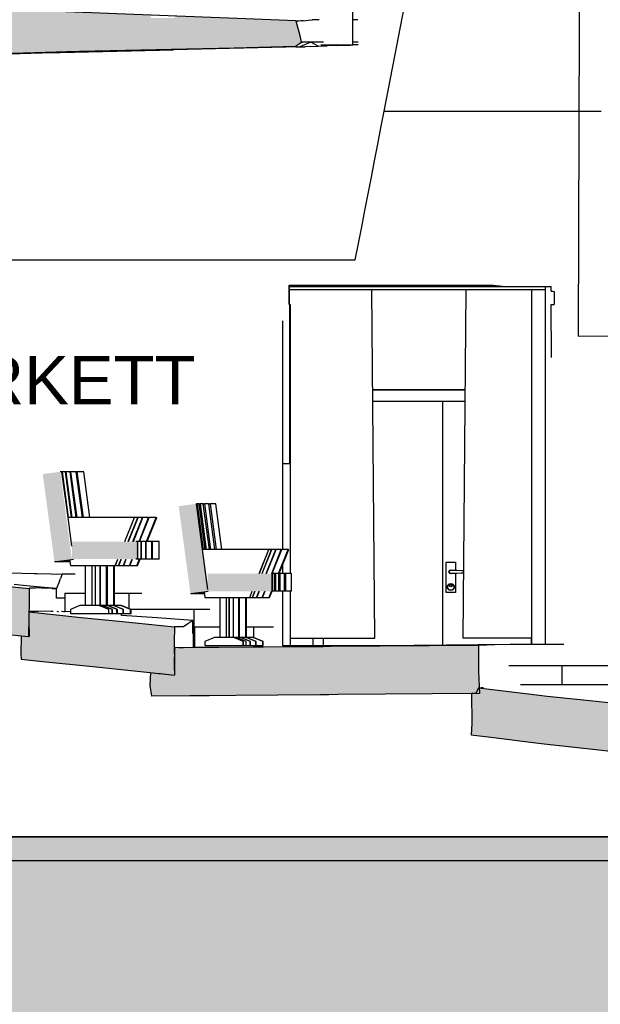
# Model space of a CAD drawing. Header units: millimetres. Extents: x 104309 to 136725, y -2961 to 21551.
# Tile 4 of 21: x 115030 to 118656, y 3185 to 9330. Entities that reach past the tile are written whole.
import ezdxf

# ---------------------------------------------------------------- set-up
doc = ezdxf.new("R2010")
doc.units = ezdxf.units.MM
doc.header["$LTSCALE"] = 0.5
doc.header["$MEASUREMENT"] = 0
doc.linetypes.add('PLINE', pattern=[0])
for name, color, linetype in [('- Skisse', 7, 'Continuous'), ('00_KUN SYNLIG I 3D', 7, 'Continuous'), ('00_KUN SYNLIG I 3D (Skravur)', 7, 'Continuous'), ('24-- Innervegger', 7, 'Continuous'), ('24--Innervegger skråvegger salen', 7, 'Continuous'), ('241- Bærende innervegger', 7, 'Continuous'), ('244- Vinduer_ dører_ foldevegger(Nye konstruksjoner)', 7, 'Continuous'), ('25- Dekke eksisterende salen', 7, 'Continuous'), ('25- Dekke eksisterende salen (Skravur)', 7, 'Continuous'), ('278- Utstyr og kompletteringer (fast inventar)', 7, 'Continuous'), ('279- Annet fast inventar (Skravur)(Nye konstruksjoner)', 7, 'Continuous'), ('279- Annet fast inventar(Nye konstruksjoner)', 7, 'Continuous'), ('287- Andre rekkverk_ håndlister og fendere(Nye konstruksjoner)', 7, 'Continuous'), ('838- Annen tekst', 7, 'Continuous')]:
    doc.layers.add(name, color=color, linetype=linetype)
doc.layers.add('235- Utvendig kledning og overflate', color=7, linetype='Continuous', lineweight=0)
doc.styles.add('GENERATED_STYLE_1', font='arial.ttf')

msp = doc.modelspace()

# ---------------------------------------------------------------- hatches: boundary and pattern name
at = {"layer": '00_KUN SYNLIG I 3D (Skravur)', "linetype": 'Continuous'}
for points in [[(114194.1, 5870), (114194.1, 5828.1), (114197.3, 5570), (114274.5, 5562.6), (114692.4, 5520.4), (115061.3, 5482.8), (115086, 5480.4), (115086, 5492.3), (115089.3, 5701.2), (115089.3, 5780.4), (115027.1, 5786.4), (114516.8, 5837.3), (114211.7, 5868.3)], [(115038.4, 5485.1), (115037.9, 5373.2), (115040, 5339), (115171.5, 5324.8), (115487.1, 5292.5), (115902.8, 5249.5), (115997.5, 5240), (115997.5, 5297.4), (115994.4, 5444.5), (115995.8, 5540), (115672.1, 5573.5), (115543.1, 5586.6), (115414.6, 5599.7), (115088.3, 5633.9), (115087.7, 5594.5), (115087.7, 5575.7), (115089.3, 5480.4), (115086.1, 5480.7), (115086, 5480.7), (115086, 5480.4), (115061.3, 5482.8)], [(115846.5, 5255.3), (115842.2, 5174.3), (115852.2, 5108.1), (116903.2, 5116.4), (116960.6, 5116.9), (117015.8, 5117.4), (117855.4, 5123.8), (117876, 5124.1), (117877.8, 5124.1), (117879.4, 5124.1), (117879.7, 5127.8), (117894, 5160), (117898.8, 5159.4), (117894.8, 5261.1), (117894.3, 5424.1), (116972.2, 5417), (116924.8, 5416.6), (116829.4, 5415.9), (115997, 5409.2), (115996, 5368.8), (115997.5, 5297.4), (115997.5, 5240), (115995.8, 5240.2), (115995.8, 5240), (115910.1, 5248.6), (115905.2, 5249.1), (115897.2, 5250), (115883.3, 5251.5)], [(118777.5, 4873.7), (118785.1, 5059.4), (118551.5, 5084.5), (118323.4, 5108.7), (118224.8, 5120), (117894, 5160), (117879.7, 5127.8), (117879.4, 5124.1), (117877.8, 5124.1), (117876, 5124.1), (117851.4, 5123.7), (117852.7, 4938.1), (117850, 4865.9), (117973, 4851.2), (118287.1, 4813), (118665.2, 4771.1), (118771.6, 4759.4)]]:
    msp.add_hatch(color=256, dxfattribs=at).paths.add_polyline_path(points)
at = {"layer": '235- Utvendig kledning og overflate', "linetype": 'Continuous'}
msp.add_hatch(color=256, dxfattribs=at).paths.add_polyline_path([(104309, 7230.2), (108983.9, 7230.2), (108987.7, 6730.2), (106990.2, 6730.2), (106990.2, 3812), (111521.1, 3812), (111521.1, 4230), (133344.4, 4230), (133344.4, 4870), (136725.4, 4870), (136725.4, -2960.5), (104309, -2960.5)])
at = {"layer": '25- Dekke eksisterende salen (Skravur)', "linetype": 'Continuous'}
for points in [[(114561.6, 9190), (116787.6, 9190), (116778.9, 9232.2), (116753.6, 9323.5), (116442.6, 9335.5), (115997.6, 9352.9), (115997.6, 9340.3), (115847.6, 9340.3), (115847.6, 9358.7), (115265.9, 9381.6), (114762, 9401.2), (114561.6, 9395.8)], [(111731.9, 9186.6), (111731.9, 9026.6), (111960.7, 9032.7), (111960.9, 9032.8), (111970.1, 9033), (112213.5, 9039.5), (112219.7, 9039.6), (112540.6, 9048.6), (112641.4, 9050.9), (113334.3, 9071.2), (113992.1, 9090.4), (114646.3, 9109.5), (115324.4, 9129.4), (115402.5, 9131.1), (116072.9, 9146.6), (116368.8, 9153.4), (116753.1, 9162.2), (116785, 9185.1), (116787.6, 9190), (111857.7, 9190), (111855.9, 9189.9), (111741.7, 9187)], [(111729, 4230), (111729, 4080), (111760.4, 4080), (112474.8, 4080), (119300, 4080), (124080.6, 4080), (124074.7, 4139.2), (124072.8, 4230), (123572.7, 4230), (122927.6, 4230), (122142.3, 4230), (122142.3, 4180), (119613.4, 4180), (119611.3, 4230), (116440.6, 4230), (112474.8, 4230), (111760.4, 4230)]]:
    msp.add_hatch(color=256, dxfattribs=at).paths.add_polyline_path(points)
at = {"layer": '279- Annet fast inventar (Skravur)(Nye konstruksjoner)', "linetype": 'Continuous'}
for points in [[(115174.1, 6493.8), (115246.8, 5948.7), (115355.8, 5963.2), (115283.1, 6508.4)], [(116023.1, 6293.8), (116095.8, 5748.7), (116204.8, 5763.2), (116132.1, 6308.4)], [(115755.9, 5963.2), (115755.9, 6073.2), (115355.8, 6073.2), (115355.8, 5963.2)], [(116604.8, 5763.2), (116604.8, 5873.2), (116204.8, 5873.2), (116204.8, 5763.2)]]:
    msp.add_hatch(color=256, dxfattribs=at).paths.add_polyline_path(points)

# ---------------------------------------------------------------- linework, layer by layer
at = {"layer": '- Skisse', "linetype": 'PLINE', "flags": 128}
msp.add_lwpolyline([(118516.6, 7353.9), (125056.8, 7361), (125056.8, 10710.6), (118531.9, 11910.8)], close=True, dxfattribs=at)
at = {"layer": '00_KUN SYNLIG I 3D', "linetype": 'PLINE'}
for p, q in [((114891.4, 5880), (115120.4, 5874.6)), ((115120.4, 5874.6), (115138.8, 5874.1)), ((115138.8, 5874.1), (115313.9, 5870)), ((115261.2, 5871.2), (115348.4, 5870)), ((115277.9, 5825), (115284.7, 5842.5)), ((115295.2, 5870), (115284.7, 5842.5)), ((115304.6, 5870), (115295.2, 5870)), ((115313.9, 5870), (115304.6, 5870)), ((115348.4, 5870), (115313.9, 5870)), ((115338.6, 5870.3), (115318.1, 5870.4)), ((115376.7, 5870), (115348.4, 5870)), ((115048.9, 5799.6), (114996.1, 5804.5)), ((115159.7, 5789.3), (115050.9, 5799.4)), ((115093.4, 5785), (115089.3, 5780.4)), ((115093.4, 5785), (115129.6, 5783.8)), ((115165.7, 5782.5), (115129.6, 5783.8)), ((115260.1, 5780), (115159.7, 5789.3)), ((115232, 5780), (115165.7, 5782.5)), ((115232, 5780), (115246.2, 5780)), ((115246.2, 5780), (115260.1, 5780)), ((115277.9, 5825), (115260.1, 5780)), ((115260.1, 5720), (115260.1, 5780)), ((115302.3, 5720), (115260.1, 5720)), ((115312.6, 5720), (115302.3, 5720)), ((115312.6, 5750), (115441.6, 5750)), ((115312.6, 5750), (115312.6, 5635.8)), ((115573.6, 5750), (115578.1, 5750)), ((115621.1, 5750), (115713.7, 5750)), ((115713.7, 5750), (115770.9, 5750)), ((115713.7, 5653.4), (115713.7, 5750)), ((115770.9, 5750), (115792.7, 5750)), ((115093.4, 5638), (115145.4, 5639.2)), ((115145.4, 5639.2), (115184.7, 5641)), ((115184.7, 5641), (115226.4, 5639.2)), ((115226.4, 5639.2), (115239.6, 5638.6)), ((115262.2, 5637.6), (115268.1, 5637.3)), ((115268.1, 5637.3), (115273.1, 5637.1)), ((115346.5, 5634), (115291.7, 5636.3)), ((115304.9, 5635.8), (115312.6, 5635.8)), ((115346.5, 5634.3), (115312.6, 5635.8)), ((115666.3, 5619.8), (115591.4, 5623.2)), ((115666.3, 5611.1), (115666.3, 5623.2)), ((115888.4, 5595.9), (115666.3, 5611.1)), ((115721.9, 5650), (116118.9, 5650)), ((116110.5, 5580.4), (115888.4, 5595.9)), ((116118.9, 5650), (116217.4, 5650)), ((116118.9, 5500), (116118.9, 5650)), ((116018.7, 5540), (115995.8, 5540)), ((116052.2, 5540), (116018.7, 5540)), ((116079.6, 5560.2), (116052.2, 5540)), ((116110.5, 5580.4), (116079.6, 5560.2)), ((116110.5, 5500), (116110.5, 5580.4)), ((116124.6, 5540), (116281.2, 5540)), ((116124.6, 5410.8), (116124.6, 5540)), ((116401.3, 5540), (116402.9, 5540)), ((116445.4, 5540), (116491.5, 5540)), ((116491.5, 5472.9), (116491.5, 5540)), ((116491.5, 5540), (116615.7, 5540)), ((116110.5, 5500), (116118.9, 5500)), ((116115.8, 5410.7), (116115.8, 5500)), ((116118.9, 5500), (116124.6, 5500)), ((116004.9, 5409.5), (115997, 5409.2)), ((116052.6, 5410.1), (116022.2, 5409.8)), ((116115.8, 5410.7), (116052.6, 5410.1)), ((116266.1, 5412.2), (116115.8, 5410.7)), ((116491.5, 5414.3), (116266.1, 5412.2)), ((118093.1, 5430), (116491.5, 5414.3)), ((116491.5, 5414.3), (116491.5, 5423.2)), ((117895.5, 5425.2), (117894.3, 5424.1)), ((117994.3, 5427.6), (117895.5, 5425.2)), ((118093.1, 5430), (117994.3, 5427.6)), ((118268.7, 5430), (118093.1, 5430)), ((118427.7, 5430), (118268.7, 5430)), ((118085.2, 5300), (118416.6, 5300)), ((118416.6, 5300), (118553.7, 5300)), ((118416.6, 5180), (118416.6, 5300)), ((118553.7, 5300), (118820.3, 5300)), ((117914.3, 5161.4), (117926.1, 5162.3)), ((118158.1, 5180), (118280.6, 5180)), ((118280.6, 5180), (118416.6, 5180)), ((118416.6, 5180), (118704.5, 5180)), ((116132, 5110), (116092.7, 5110)), ((116214, 5110), (116132, 5110)), ((117851.4, 5123.7), (117851.5, 5123.8)), ((117898.7, 5160.4), (117905.2, 5160.8)), ((117905.2, 5160.8), (117914.3, 5161.4))]:
    msp.add_line(p, q, dxfattribs=at)
at = {"layer": '00_KUN SYNLIG I 3D', "linetype": 'PLINE', "flags": 128}
for points in [[(114194.1, 5870), (114211.7, 5868.3), (114516.8, 5837.3), (115027.1, 5786.4), (115089.3, 5780.4)], [(115089.3, 5780.4), (115089.3, 5768.9), (115089.3, 5701.2), (115086, 5492.3), (115086, 5480.4)], [(115087.7, 5634), (115087.7, 5575.7), (115089.3, 5480.4)], [(115087.7, 5634), (115414.6, 5599.7), (115543.1, 5586.6), (115672.1, 5573.5), (115995.8, 5540)], [(114197.3, 5570), (114274.5, 5562.6), (114692.4, 5520.4), (115061.3, 5482.8), (115086, 5480.4)], [(115995.8, 5540), (115994.4, 5444.5), (115997.5, 5297.4), (115997.5, 5240)], [(115038.4, 5485.3), (115037.9, 5373.2), (115040, 5339)], [(115038.4, 5485.3), (115086.1, 5480.7), (115089.3, 5480.4)], [(115997, 5409.2), (115994.3, 5299), (115995.8, 5240)], [(117894.3, 5424.1), (116972.2, 5417), (116924.8, 5416.6), (116829.4, 5415.9), (115997, 5409.2)], [(117894.3, 5424.1), (117894.8, 5261.1), (117900.2, 5124.1)], [(115040, 5339), (115171.5, 5324.8), (115487.1, 5292.5), (115902.8, 5249.5), (115997.5, 5240)], [(115846.5, 5255.5), (115842.2, 5174.3), (115852.2, 5108.1)], [(115846.5, 5255.5), (115897.2, 5250), (115905.2, 5249.1), (115910.1, 5248.6), (115995.8, 5240)], [(117900.2, 5124.1), (117015.8, 5117.4), (116960.6, 5116.9), (116903.2, 5116.4), (115852.2, 5108.1)], [(117851.4, 5123.7), (117852.7, 4938.1), (117850, 4865.9)], [(117879.4, 5124.1), (117877.8, 5124.1), (117876, 5124.1), (117851.4, 5123.7)], [(117894, 5160), (117879.7, 5127.8), (117879.4, 5124.1)], [(117894, 5160), (118224.8, 5120), (118323.4, 5108.7), (118551.5, 5084.5), (118785.1, 5059.4)], [(117850, 4865.9), (117973, 4851.2), (118287.1, 4813), (118665.2, 4771.1), (118771.6, 4759.4)]]:
    msp.add_lwpolyline(points, dxfattribs=at)
at = {"layer": '24-- Innervegger', "linetype": 'PLINE'}
for p, q in [((116712.8, 7665.3), (118065.8, 7665.3)), ((118227.3, 5430), (118227.3, 7645)), ((118310.5, 7665.3), (118310.5, 5430)), ((116673.4, 6023.2), (116673.4, 7451.4)), ((116673.4, 5873.2), (116673.4, 5931)), ((116673.4, 5422.7), (116673.4, 5763.2)), ((118223.8, 5470), (118223.8, 5430)), ((117345.1, 5422.7), (116673.4, 5422.7))]:
    msp.add_line(p, q, dxfattribs=at)
at = {"layer": '24-- Innervegger', "linetype": 'PLINE', "flags": 128}
msp.add_lwpolyline([(104309, 7230.2), (108983.9, 7230.2), (108987.7, 6730.2), (106990.2, 6730.2), (106990.2, 3812), (111521.1, 3812), (111521.1, 4230), (133344.4, 4230), (133344.4, 4870), (136725.4, 4870), (136725.4, -2960.5), (104309, -2960.5)], close=True, dxfattribs=at)
at = {"layer": '24--Innervegger skråvegger salen', "linetype": 'PLINE'}
for p, q in [((117385.6, 9167.9), (117465.1, 9577)), ((117306.1, 8758.9), (117385.6, 9167.9)), ((117286, 8655.8), (117306.1, 8758.9)), ((117306.1, 8758.9), (117402.2, 8758.9)), ((117402.2, 8758.9), (117498.4, 8758.9)), ((117498.4, 8758.9), (117594.6, 8758.9)), ((117594.6, 8758.9), (117690.7, 8758.9)), ((117690.7, 8758.9), (117786.9, 8758.9)), ((117786.9, 8758.9), (117883, 8758.9)), ((117883, 8758.9), (117979.2, 8758.9)), ((117979.2, 8758.9), (118075.3, 8758.9)), ((118075.3, 8758.9), (118171.5, 8758.9)), ((118171.5, 8758.9), (118241.5, 8758.9)), ((118241.5, 8758.9), (118311.5, 8758.9)), ((118311.5, 8758.9), (118381.5, 8758.9)), ((118381.5, 8758.9), (118451.5, 8758.9)), ((118451.5, 8758.9), (118521.5, 8758.9)), ((118521.5, 8758.9), (118591.5, 8758.9)), ((118591.5, 8758.9), (118661.5, 8758.9)), ((117266, 8552.6), (117286, 8655.8)), ((117246, 8449.5), (117266, 8552.6)), ((117225.9, 8346.4), (117246, 8449.5)), ((117205.9, 8243.2), (117225.9, 8346.4)), ((117185.8, 8140.1), (117205.9, 8243.2)), ((117165.8, 8037), (117185.8, 8140.1)), ((117145.7, 7933.9), (117165.8, 8037)), ((117125.7, 7830.7), (117145.7, 7933.9)), ((114857.9, 7830.7), (115424.8, 7830.7)), ((115424.8, 7830.7), (115991.8, 7830.7)), ((115991.8, 7830.7), (116558.8, 7830.7)), ((116558.8, 7830.7), (116842.2, 7830.7)), ((116842.2, 7830.7), (117125.7, 7830.7)), ((116712.8, 7612.8), (116712.8, 7673.1)), ((116712.8, 7673.1), (116854.4, 7673.1)), ((116712.9, 7665.3), (116712.9, 7552.5)), ((116854.4, 7673.1), (116995.9, 7673.1)), ((116995.9, 7673.1), (117137.5, 7673.1)), ((117137.5, 7673.1), (117279, 7673.1)), ((117279, 7673.1), (117420.5, 7673.1)), ((117420.5, 7673.1), (117562.1, 7673.1)), ((117562.1, 7673.1), (117703.6, 7673.1)), ((117703.6, 7673.1), (117845.2, 7673.1)), ((117845.2, 7673.1), (117986.7, 7673.1)), ((117986.7, 7673.1), (118026.2, 7669.2)), ((118026.2, 7669.2), (118065.8, 7665.3)), ((118065.8, 7665.3), (118207.3, 7665.3)), ((118207.3, 7665.3), (118348.8, 7665.3)), ((118348.9, 7650.5), (118348.8, 7665.3)), ((118348.9, 7635.8), (118348.9, 7650.5)), ((118348.9, 7635.8), (118358.4, 7634.7)), ((118358.4, 7634.7), (118367.8, 7633.7)), ((118367.8, 7633.7), (118367.8, 7593.1)), ((116712.8, 7552.5), (116712.8, 7612.8)), ((118367.8, 7593.1), (118367.8, 7552.5)), ((116712.8, 7552.5), (116716.5, 7552.5)), ((116716.5, 7552.5), (116718.6, 7552.5)), ((116716.5, 7535), (116716.5, 7552.5)), ((116716.5, 7517.6), (116716.5, 7535)), ((116716.6, 7482.7), (116716.5, 7517.6)), ((116718.6, 7552.5), (116718.6, 5873.2)), ((118349.1, 7552.5), (118367.8, 7552.5)), ((118349.5, 7442.1), (118349.1, 7552.5)), ((116716.6, 7442.1), (116716.6, 7482.7)), ((116716.8, 7331.7), (116716.6, 7442.1)), ((118349.8, 7331.7), (118349.5, 7442.1)), ((116716.9, 7221.3), (116716.8, 7331.7)), ((118350.1, 7222.5), (118349.8, 7331.7)), ((116717.1, 7110.9), (116716.9, 7221.3)), ((116717.2, 7000.5), (116717.1, 7110.9)), ((116717.4, 6890.1), (116717.2, 7000.5)), ((116717.5, 6779.7), (116717.4, 6890.1)), ((116717.7, 6669.3), (116717.5, 6779.7)), ((116717.8, 6558.9), (116717.7, 6669.3)), ((116717.8, 6558.9), (116674.6, 6558.9)), ((116717.9, 6558.9), (116717.9, 6432.7)), ((116717.9, 6432.7), (116717.9, 6306.4)), ((116717.9, 6306.4), (116717.9, 6180.2)), ((116717.9, 6180.2), (116717.9, 6053.9)), ((116717.9, 6053.9), (116717.9, 5927.7)), ((116717.9, 5927.7), (116717.9, 5873.2)), ((116717.9, 5763.2), (116717.9, 5675.2)), ((116718.6, 5763.2), (116718.6, 5422.7)), ((116717.9, 5675.2), (116717.9, 5548.9)), ((116717.9, 5548.9), (116717.9, 5422.7))]:
    msp.add_line(p, q, dxfattribs=at)
at = {"layer": '241- Bærende innervegger', "linetype": 'PLINE'}
for p, q in [((117233.6, 7020.4), (117813, 7020.4)), ((116862.4, 5422.7), (116862.4, 5470))]:
    msp.add_line(p, q, dxfattribs=at)
at = {"layer": '244- Vinduer_ dører_ foldevegger(Nye konstruksjoner)', "linetype": 'PLINE'}
for p, q in [((117813, 7020), (117233.6, 7020)), ((117234.2, 6950), (117812.4, 6950)), ((117672.3, 5425.9), (117672.3, 6950)), ((117693.8, 5944), (117750.8, 5944)), ((117693.8, 5754), (117693.8, 5944)), ((117750.8, 5944), (117750.8, 5893.9)), ((117709.3, 5884), (117711.1, 5890.5)), ((117711.1, 5877.5), (117709.3, 5884)), ((117710.3, 5884), (117711.9, 5890)), ((117711.9, 5878), (117710.3, 5884)), ((117711.1, 5890.5), (117715.8, 5895.3)), ((117715.8, 5872.7), (117711.1, 5877.5)), ((117711.9, 5890), (117716.3, 5894.4)), ((117716.3, 5873.6), (117711.9, 5878)), ((117712.3, 5884), (117713.7, 5889)), ((117712.3, 5884), (117713.7, 5889)), ((117713.7, 5879), (117712.3, 5884)), ((117712.3, 5884), (117712.3, 5884)), ((117713.7, 5879), (117712.3, 5884)), ((117713.7, 5889), (117717.3, 5892.7)), ((117713.7, 5889), (117717.3, 5892.7)), ((117717.3, 5875.3), (117713.7, 5879)), ((117713.7, 5879), (117713.7, 5879)), ((117717.3, 5875.3), (117713.7, 5879)), ((117715.8, 5895.3), (117722.3, 5897)), ((117722.3, 5871), (117715.8, 5872.7)), ((117716.3, 5894.4), (117722.3, 5896)), ((117722.3, 5872), (117716.3, 5873.6)), ((117717.3, 5892.7), (117722.3, 5894)), ((117717.3, 5892.7), (117717.3, 5892.7)), ((117717.3, 5892.7), (117717.3, 5892.7)), ((117717.3, 5875.3), (117717.3, 5875.3)), ((117717.3, 5875.3), (117717.3, 5875.3)), ((117722.3, 5874), (117717.3, 5875.3)), ((117722.3, 5897), (117728.8, 5895.3)), ((117722.3, 5896), (117728.3, 5894.4)), ((117722.3, 5894), (117747.3, 5894)), ((117747.3, 5874), (117722.3, 5874)), ((117728.3, 5873.6), (117722.3, 5872)), ((117728.8, 5872.7), (117722.3, 5871)), ((117728.3, 5894.4), (117728.7, 5894)), ((117728.7, 5874), (117728.3, 5873.6)), ((117728.8, 5895.3), (117730.1, 5894)), ((117730.1, 5874), (117728.8, 5872.7)), ((117747.3, 5894), (117760.7, 5893.6)), ((117760.7, 5874.4), (117747.3, 5874)), ((117750.8, 5874.1), (117750.8, 5754)), ((117760.7, 5893.6), (117787.4, 5892.8)), ((117787.4, 5875.2), (117760.7, 5874.4)), ((117787.4, 5892.8), (117803.5, 5892.3)), ((117803.4, 5875.7), (117787.4, 5875.2)), ((117700.3, 5789), (117703.3, 5800)), ((117703.3, 5778), (117700.3, 5789)), ((117702.3, 5789), (117705, 5799)), ((117705, 5779), (117702.3, 5789)), ((117703.3, 5800), (117711.3, 5808.1)), ((117711.3, 5769.9), (117703.3, 5778)), ((117705, 5799), (117712.3, 5806.3)), ((117712.3, 5771.7), (117705, 5779)), ((117711.3, 5808.1), (117722.3, 5811)), ((117712.3, 5806.3), (117722.3, 5809)), ((117714.3, 5798), (117716.7, 5803.7)), ((117716.7, 5792.3), (117714.3, 5798)), ((117715.3, 5798), (117717.4, 5802.9)), ((117717.4, 5793.1), (117715.3, 5798)), ((117716.7, 5803.7), (117722.3, 5806)), ((117722.3, 5790), (117716.7, 5792.3)), ((117717.4, 5802.9), (117722.3, 5805)), ((117722.3, 5791), (117717.4, 5793.1)), ((117722.3, 5811), (117733.3, 5808.1)), ((117722.3, 5809), (117732.3, 5806.3)), ((117722.3, 5806), (117728, 5803.7)), ((117722.3, 5805), (117727.3, 5802.9)), ((117727.3, 5793.1), (117722.3, 5791)), ((117728, 5792.3), (117722.3, 5790)), ((117727.3, 5802.9), (117729.3, 5798)), ((117729.3, 5798), (117727.3, 5793.1)), ((117728, 5803.7), (117730.3, 5798)), ((117730.3, 5798), (117728, 5792.3)), ((117732.3, 5806.3), (117739.6, 5799)), ((117739.6, 5779), (117732.3, 5771.7)), ((117733.3, 5808.1), (117741.4, 5800)), ((117741.4, 5778), (117733.3, 5769.9)), ((117739.6, 5799), (117742.3, 5789)), ((117742.3, 5789), (117739.6, 5779)), ((117741.4, 5800), (117744.3, 5789)), ((117744.3, 5789), (117741.4, 5778)), ((117750.8, 5754), (117693.8, 5754)), ((117722.3, 5767), (117711.3, 5769.9)), ((117722.3, 5769), (117712.3, 5771.7)), ((117732.3, 5771.7), (117722.3, 5769)), ((117733.3, 5769.9), (117722.3, 5767)), ((116927.3, 5422.7), (116927.3, 5470))]:
    msp.add_line(p, q, dxfattribs=at)
at = {"layer": '25- Dekke eksisterende salen', "linetype": 'PLINE'}
for p, q in [((116762.1, 9321.1), (116753.6, 9323.5)), ((116765.4, 9320.5), (116762.1, 9321.1)), ((116763.8, 9321), (116762.1, 9321.1)), ((116762.1, 9321.1), (116763.3, 9320.9)), ((116763.3, 9320.9), (116764.2, 9320.8)), ((116765.3, 9320.9), (116763.8, 9321)), ((116764.2, 9320.8), (116764.5, 9320.7)), ((116764.5, 9320.7), (116766.6, 9320.4)), ((116766.8, 9320.8), (116765.3, 9320.9)), ((116766.1, 9320.4), (116765.4, 9320.5)), ((116766.6, 9320.4), (116766.1, 9320.4)), ((116769, 9320), (116766.6, 9320.4)), ((116772, 9320.4), (116766.8, 9320.8)), ((116770.5, 9320.2), (116769, 9320)), ((116772, 9320.4), (116770.5, 9320.2)), ((116785.6, 9322), (116772, 9320.4)), ((116799.2, 9323.6), (116785.6, 9322)), ((116799.2, 9323.6), (116834.4, 9326.5)), ((116834.4, 9326.5), (116856.5, 9328.2)), ((116878.6, 9330), (116856.5, 9328.2)), ((116900.2, 9330), (116878.6, 9330)), ((117140.6, 9330), (117111.2, 9330)), ((116779.1, 9160), (115989.6, 9142.1)), ((116755.2, 9161.7), (116753.1, 9162.2)), ((116755.2, 9161.7), (116779.1, 9160)), ((116847.5, 9190), (116779.1, 9160)), ((116779.1, 9160), (116813.1, 9161.3)), ((116785, 9185.1), (116795.8, 9190)), ((116787.6, 9190), (116785, 9185.1)), ((116795.8, 9190), (116787.6, 9190)), ((116847.5, 9190), (116795.8, 9190)), ((116847, 9162.7), (116813.1, 9161.3)), ((116847, 9162.7), (116893.5, 9164)), ((116893.5, 9164), (116847.5, 9190)), ((116928.1, 9190), (116847.5, 9190)), ((116893.5, 9164), (116949.9, 9166.5)), ((117006.3, 9169), (116949.9, 9166.5)), ((117006.3, 9169), (117094.6, 9172.1)), ((117141.1, 9173.7), (117094.6, 9172.1)), ((117142.6, 9190), (117111.2, 9190)), ((117111.2, 9178.1), (117142.6, 9174.8)), ((114570.4, 9105.1), (115239.5, 9125)), ((115473, 9130.1), (115159.7, 9122.6)), ((115194.5, 9123.7), (115989.6, 9142.1))]:
    msp.add_line(p, q, dxfattribs=at)
at = {"layer": '25- Dekke eksisterende salen', "linetype": 'PLINE', "flags": 128}
for points in [[(116753.6, 9323.5), (116442.6, 9335.5), (115849.5, 9358.7), (115265.9, 9381.6), (114762, 9401.2), (114194.8, 9386), (113544.3, 9368.3), (113062.3, 9355.2), (112498.3, 9340), (111481.9, 9340)], [(116753.6, 9323.5), (116778.9, 9232.2), (116787.6, 9190)], [(116753.1, 9162.2), (116368.8, 9153.4), (116072.9, 9146.6), (115402.5, 9131.1), (115324.4, 9129.4), (114646.3, 9109.5), (113992.1, 9090.4), (113334.3, 9071.2), (112641.4, 9050.9), (112540.6, 9048.6), (112219.7, 9039.6), (112213.5, 9039.5), (111970.1, 9033), (111960.9, 9032.8), (111960.7, 9032.7), (111731.9, 9026.6)], [(116785, 9185.1), (116778.2, 9180.2), (116753.1, 9162.2)], [(119613.4, 4230), (116440.6, 4230), (112474.8, 4230), (111760.4, 4230), (111471.3, 4230)], [(124080.6, 4080), (119300, 4080), (112474.8, 4080), (111760.4, 4080), (111471.3, 4080)]]:
    msp.add_lwpolyline(points, dxfattribs=at)
at = {"layer": '278- Utstyr og kompletteringer (fast inventar)', "linetype": 'PLINE'}
for p, q in [((118310.5, 7645), (116712.9, 7645)), ((117246.7, 5470), (117228.4, 7645)), ((117800, 5470), (117818.3, 7645)), ((116718.6, 5470), (117246.7, 5470)), ((118226.2, 5470), (117800, 5470))]:
    msp.add_line(p, q, dxfattribs=at)
at = {"layer": '279- Annet fast inventar(Nye konstruksjoner)', "linetype": 'PLINE'}
for p, q in [((115293.8, 6508.4), (115283.1, 6508.4)), ((115331.9, 6223.2), (115293.8, 6508.4)), ((115293.9, 6508.2), (115295.5, 6508.4)), ((115315.1, 6508.4), (115295.5, 6508.4)), ((115295.5, 6508.4), (115333.5, 6223.2)), ((115353.1, 6223.2), (115315.1, 6508.4)), ((115315.1, 6508.1), (115317.5, 6508.4)), ((115344.9, 6508.4), (115317.5, 6508.4)), ((115317.5, 6508.4), (115355.5, 6223.2)), ((115382.9, 6223.2), (115344.9, 6508.4)), ((115345, 6508), (115348.1, 6508.4)), ((115383.4, 6508.4), (115348.1, 6508.4)), ((115348.1, 6508.4), (115386.1, 6223.2)), ((115421.3, 6223.2), (115383.4, 6508.4)), ((115383.5, 6507.9), (115387.4, 6508.4)), ((115430.5, 6508.4), (115387.4, 6508.4)), ((115387.4, 6508.4), (115425.3, 6223.2)), ((115468.4, 6223.2), (115430.5, 6508.4)), ((116133.5, 6308.4), (116132.1, 6308.4)), ((116171.5, 6023.2), (116133.5, 6308.4)), ((116133.6, 6307.7), (116138.7, 6308.4)), ((116150.7, 6308.4), (116138.7, 6308.4)), ((116138.7, 6308.4), (116176.7, 6023.2)), ((116188.7, 6023.2), (116150.7, 6308.4)), ((116150.8, 6307.6), (116156.7, 6308.4)), ((116176.7, 6308.4), (116156.7, 6308.4)), ((116156.7, 6308.4), (116194.7, 6023.2)), ((116214.7, 6023.2), (116176.7, 6308.4)), ((116176.9, 6307.5), (116183.6, 6308.4)), ((116211.6, 6308.4), (116183.6, 6308.4)), ((116183.6, 6308.4), (116221.5, 6023.2)), ((116249.5, 6023.2), (116211.6, 6308.4)), ((116211.7, 6307.4), (116219.2, 6308.4)), ((116255.2, 6308.4), (116219.2, 6308.4)), ((116219.2, 6308.4), (116257.2, 6023.2)), ((116293.2, 6023.2), (116255.2, 6308.4)), ((115355.8, 6043.5), (115331.9, 6223.2)), ((115746.4, 6223.2), (115331.9, 6223.2)), ((115686.4, 6073.2), (115746.4, 6223.2)), ((115687.5, 6073.2), (115747.5, 6223.2)), ((115707.5, 6073.2), (115767.5, 6223.2)), ((115709.3, 6073.2), (115769.2, 6223.2)), ((115737.1, 6073.2), (115797, 6223.2)), ((115739.6, 6073.2), (115799.5, 6223.2)), ((115746.4, 6223.2), (115747.5, 6223.2)), ((115767.5, 6223.2), (115747.5, 6223.2)), ((115767.5, 6223.2), (115769.2, 6223.2)), ((115797, 6223.2), (115769.2, 6223.2)), ((115775.3, 6073.2), (115835.2, 6223.2)), ((115778.5, 6073.2), (115838.4, 6223.2)), ((115797, 6223.2), (115799.5, 6223.2)), ((115835.2, 6223.2), (115799.5, 6223.2)), ((115822, 6073.2), (115881.8, 6223.2)), ((115825.9, 6073.2), (115885.7, 6223.2)), ((115835.2, 6223.2), (115838.4, 6223.2)), ((115881.8, 6223.2), (115838.4, 6223.2)), ((115881.8, 6223.2), (115885.7, 6223.2)), ((115766.4, 6073.2), (115755.9, 6073.2)), ((115766.4, 5963.2), (115766.4, 6073.2)), ((115767.8, 6073.2), (115766.4, 6073.2)), ((115787.5, 6073.2), (115767.8, 6073.2)), ((115767.8, 5963.2), (115767.8, 6073.2)), ((115787.5, 5963.2), (115787.5, 6073.2)), ((115789.6, 6073.2), (115787.5, 6073.2)), ((115817, 6073.2), (115789.6, 6073.2)), ((115789.6, 5963.2), (115789.6, 6073.2)), ((115817, 5963.2), (115817, 6073.2)), ((115819.8, 6073.2), (115817, 6073.2)), ((115855.1, 6073.2), (115819.8, 6073.2)), ((115819.8, 5963.2), (115819.8, 6073.2)), ((115855.1, 5963.2), (115855.1, 6073.2)), ((115858.7, 6073.2), (115855.1, 6073.2)), ((115901.7, 6073.2), (115858.7, 6073.2)), ((115858.7, 5963.2), (115858.7, 6073.2)), ((115901.7, 5963.2), (115901.7, 6073.2)), ((116204.8, 5773.9), (116171.5, 6023.2)), ((116586.2, 6023.2), (116171.5, 6023.2)), ((116526.2, 5873.2), (116586.2, 6023.2)), ((116526.6, 5873.2), (116586.6, 6023.2)), ((116543.3, 5873.2), (116603.3, 6023.2)), ((116544.4, 5873.2), (116604.4, 6023.2)), ((116569.2, 5873.2), (116629.1, 6023.2)), ((116571, 5873.2), (116630.9, 6023.2)), ((116586.2, 6023.2), (116586.6, 6023.2)), ((116603.3, 6023.2), (116586.6, 6023.2)), ((116603.3, 6023.2), (116604.4, 6023.2)), ((116603.8, 5873.2), (116663.7, 6023.2)), ((116629.1, 6023.2), (116604.4, 6023.2)), ((116606.3, 5873.2), (116666.2, 6023.2)), ((116629.1, 6023.2), (116630.9, 6023.2)), ((116663.7, 6023.2), (116630.9, 6023.2)), ((116647.1, 5873.2), (116706.9, 6023.2)), ((116650.3, 5873.2), (116710.2, 6023.2)), ((116663.7, 6023.2), (116666.2, 6023.2)), ((116706.9, 6023.2), (116666.2, 6023.2)), ((116706.9, 6023.2), (116710.2, 6023.2)), ((115341.6, 5959.9), (115366.5, 5963.2)), ((115626.5, 5923.2), (115642.5, 5963.2)), ((115627.5, 5923.2), (115643.5, 5963.2)), ((115647.5, 5923.2), (115663.5, 5963.2)), ((115649.3, 5923.2), (115665.3, 5963.2)), ((115677.2, 5923.2), (115693.2, 5963.2)), ((115679.7, 5923.2), (115695.7, 5963.2)), ((115715.4, 5923.2), (115731.4, 5963.2)), ((115718.6, 5923.2), (115734.6, 5963.2)), ((115766.4, 5963.2), (115755.9, 5963.2)), ((115762.2, 5923.2), (115778.1, 5963.2)), ((115766.1, 5923.2), (115782, 5963.2)), ((115767.8, 5963.2), (115766.4, 5963.2)), ((115787.5, 5963.2), (115767.8, 5963.2)), ((115789.6, 5963.2), (115787.5, 5963.2)), ((115817, 5963.2), (115789.6, 5963.2)), ((115819.8, 5963.2), (115817, 5963.2)), ((115855.1, 5963.2), (115819.8, 5963.2)), ((115858.7, 5963.2), (115855.1, 5963.2)), ((115901.7, 5963.2), (115858.7, 5963.2)), ((115246.8, 5948.7), (115257.5, 5948.7)), ((115257.5, 5948.7), (115341.6, 5959.9)), ((115259.1, 5948.7), (115341.7, 5959.7)), ((115259.1, 5948.9), (115259.1, 5948.7)), ((115259.1, 5948.7), (115278.7, 5948.7)), ((115278.7, 5948.7), (115342, 5957.1)), ((115281.1, 5949), (115281.2, 5948.7)), ((115281.2, 5948.7), (115342, 5956.8)), ((115281.2, 5948.7), (115308.6, 5948.7)), ((115308.6, 5948.7), (115342.5, 5953.2)), ((115311.8, 5949.1), (115311.9, 5948.7)), ((115311.9, 5948.7), (115342.6, 5952.8)), ((115311.9, 5948.7), (115343.1, 5948.7)), ((115341.6, 5959.9), (115346.5, 5923.2)), ((115346.5, 5923.2), (115386.5, 5923.2)), ((115386.5, 5923.2), (115626.5, 5923.2)), ((115441.6, 5673.2), (115441.6, 5923.2)), ((115481.6, 5673.2), (115481.6, 5923.2)), ((115482.5, 5673.2), (115482.5, 5923.2)), ((115502.8, 5673.2), (115502.8, 5923.2)), ((115504.2, 5673.2), (115504.2, 5923.2)), ((115532.6, 5673.2), (115532.6, 5923.2)), ((115534.6, 5673.2), (115534.6, 5923.2)), ((115571, 5673.2), (115571, 5923.2)), ((115573.6, 5673.2), (115573.6, 5923.2)), ((115578.1, 5673.2), (115578.1, 5923.2)), ((115618, 5673.2), (115618, 5923.2)), ((115621.1, 5673.2), (115621.1, 5923.2)), ((115626.5, 5923.2), (115627.5, 5923.2)), ((115627.5, 5923.2), (115647.5, 5923.2)), ((115647.5, 5923.2), (115649.3, 5923.2)), ((115649.3, 5923.2), (115677.2, 5923.2)), ((115677.2, 5923.2), (115679.7, 5923.2)), ((115679.7, 5923.2), (115715.4, 5923.2)), ((115715.4, 5923.2), (115718.6, 5923.2)), ((115718.6, 5923.2), (115762.2, 5923.2)), ((115762.2, 5923.2), (115766.1, 5923.2)), ((116606.2, 5873.2), (116604.8, 5873.2)), ((116606.2, 5763.2), (116606.2, 5873.2)), ((116611.3, 5873.2), (116606.2, 5873.2)), ((116623.3, 5873.2), (116611.3, 5873.2)), ((116611.3, 5763.2), (116611.3, 5873.2)), ((116623.3, 5763.2), (116623.3, 5873.2)), ((116629.1, 5873.2), (116623.3, 5873.2)), ((116649.1, 5873.2), (116629.1, 5873.2)), ((116629.1, 5763.2), (116629.1, 5873.2)), ((116649.1, 5763.2), (116649.1, 5873.2)), ((116655.6, 5873.2), (116649.1, 5873.2)), ((116683.6, 5873.2), (116655.6, 5873.2)), ((116655.6, 5763.2), (116655.6, 5873.2)), ((116683.6, 5763.2), (116683.6, 5873.2)), ((116690.9, 5873.2), (116683.6, 5873.2)), ((116726.9, 5873.2), (116690.9, 5873.2)), ((116690.9, 5763.2), (116690.9, 5873.2)), ((116726.9, 5763.2), (116726.9, 5873.2)), ((116095.8, 5748.7), (116097.2, 5748.7)), ((116097.2, 5748.7), (116181.3, 5759.9)), ((116102.3, 5749.4), (116102.4, 5748.7)), ((116102.4, 5748.7), (116181.4, 5759.2)), ((116102.4, 5748.7), (116114.4, 5748.7)), ((116114.4, 5748.7), (116181.6, 5757.6)), ((116120.3, 5749.5), (116120.4, 5748.7)), ((116120.4, 5748.7), (116181.7, 5756.9)), ((116120.4, 5748.7), (116140.4, 5748.7)), ((116140.4, 5748.7), (116182.1, 5754.2)), ((116147.2, 5749.6), (116147.3, 5748.7)), ((116147.3, 5748.7), (116182.2, 5753.3)), ((116147.3, 5748.7), (116175.3, 5748.7)), ((116175.3, 5748.7), (116182.7, 5749.7)), ((116181.3, 5759.9), (116206.2, 5763.2)), ((116181.3, 5759.9), (116186.2, 5723.2)), ((116186.2, 5723.2), (116226.2, 5723.2)), ((116226.2, 5723.2), (116466.2, 5723.2)), ((116281.2, 5473.2), (116281.2, 5723.2)), ((116321.2, 5473.2), (116321.2, 5723.2)), ((116321.5, 5473.2), (116321.5, 5723.2)), ((116338.5, 5473.2), (116338.5, 5723.2)), ((116339.3, 5473.2), (116339.3, 5723.2)), ((116364.5, 5473.2), (116364.5, 5723.2)), ((116365.9, 5473.2), (116365.9, 5723.2)), ((116399.3, 5473.2), (116399.3, 5723.2)), ((116401.3, 5473.2), (116401.3, 5723.2)), ((116402.9, 5473.2), (116402.9, 5723.2)), ((116442.8, 5473.2), (116442.8, 5723.2)), ((116445.4, 5473.2), (116445.4, 5723.2)), ((116466.2, 5723.2), (116482.2, 5763.2)), ((116466.2, 5723.2), (116466.6, 5723.2)), ((116466.6, 5723.2), (116482.6, 5763.2)), ((116466.6, 5723.2), (116483.3, 5723.2)), ((116483.3, 5723.2), (116499.3, 5763.2)), ((116483.3, 5723.2), (116484.4, 5723.2)), ((116484.4, 5723.2), (116500.4, 5763.2)), ((116484.4, 5723.2), (116509.2, 5723.2)), ((116509.2, 5723.2), (116525.2, 5763.2)), ((116509.2, 5723.2), (116511, 5723.2)), ((116511, 5723.2), (116527, 5763.2)), ((116511, 5723.2), (116543.8, 5723.2)), ((116543.8, 5723.2), (116559.8, 5763.2)), ((116543.8, 5723.2), (116546.4, 5723.2)), ((116546.4, 5723.2), (116562.4, 5763.2)), ((116546.4, 5723.2), (116587.2, 5723.2)), ((116587.2, 5723.2), (116603.2, 5763.2)), ((116587.2, 5723.2), (116590.5, 5723.2)), ((116590.5, 5723.2), (116606.4, 5763.2)), ((116606.2, 5763.2), (116604.8, 5763.2)), ((116611.3, 5763.2), (116606.2, 5763.2)), ((116623.3, 5763.2), (116611.3, 5763.2)), ((116629.1, 5763.2), (116623.3, 5763.2)), ((116649.1, 5763.2), (116629.1, 5763.2)), ((116655.6, 5763.2), (116649.1, 5763.2)), ((116683.6, 5763.2), (116655.6, 5763.2)), ((116690.9, 5763.2), (116683.6, 5763.2)), ((116726.9, 5763.2), (116690.9, 5763.2)), ((115406.5, 5673.2), (115346.5, 5648.2)), ((115526.5, 5673.2), (115406.5, 5673.2)), ((115586.5, 5648.2), (115526.5, 5673.2)), ((115526.5, 5673.2), (115527.6, 5673.2)), ((115587.5, 5648.2), (115527.6, 5673.2)), ((115547.6, 5673.2), (115527.6, 5673.2)), ((115607.6, 5648.2), (115547.6, 5673.2)), ((115547.6, 5673.2), (115549.4, 5673.2)), ((115609.3, 5648.2), (115549.4, 5673.2)), ((115577.3, 5673.2), (115549.4, 5673.2)), ((115637.2, 5648.2), (115577.3, 5673.2)), ((115577.3, 5673.2), (115579.8, 5673.2)), ((115639.7, 5648.2), (115579.8, 5673.2)), ((115615.6, 5673.2), (115579.8, 5673.2)), ((115675.5, 5648.2), (115615.6, 5673.2)), ((115615.6, 5673.2), (115618.8, 5673.2)), ((115678.7, 5648.2), (115618.8, 5673.2)), ((115662.5, 5673.2), (115618.8, 5673.2)), ((115722.3, 5648.2), (115662.5, 5673.2)), ((115662.5, 5673.2), (115666.4, 5673.2)), ((115726.2, 5648.2), (115666.4, 5673.2)), ((115346.5, 5648.2), (115346.5, 5623.2)), ((115346.5, 5623.2), (115586.5, 5623.2)), ((115586.5, 5623.2), (115586.5, 5648.2)), ((115586.5, 5648.2), (115587.5, 5648.2)), ((115586.5, 5623.2), (115587.5, 5623.2)), ((115587.5, 5623.2), (115587.5, 5648.2)), ((115587.5, 5623.2), (115607.6, 5623.2)), ((115607.6, 5623.2), (115607.6, 5648.2)), ((115607.6, 5648.2), (115609.3, 5648.2)), ((115607.6, 5623.2), (115609.3, 5623.2)), ((115609.3, 5623.2), (115609.3, 5648.2)), ((115609.3, 5623.2), (115637.2, 5623.2)), ((115637.2, 5623.2), (115637.2, 5648.2)), ((115637.2, 5648.2), (115639.7, 5648.2)), ((115637.2, 5623.2), (115639.7, 5623.2)), ((115639.7, 5623.2), (115639.7, 5648.2)), ((115639.7, 5623.2), (115675.5, 5623.2)), ((115675.5, 5623.2), (115675.5, 5648.2)), ((115675.5, 5648.2), (115678.7, 5648.2)), ((115675.5, 5623.2), (115678.7, 5623.2)), ((115678.7, 5623.2), (115678.7, 5648.2)), ((115678.7, 5623.2), (115722.3, 5623.2)), ((115722.3, 5623.2), (115722.3, 5648.2)), ((115722.3, 5648.2), (115726.2, 5648.2)), ((115722.3, 5623.2), (115726.2, 5623.2)), ((115726.2, 5623.2), (115726.2, 5648.2)), ((116246.2, 5473.2), (116186.2, 5448.2)), ((116366.2, 5473.2), (116246.2, 5473.2)), ((116426.2, 5448.2), (116366.2, 5473.2)), ((116366.2, 5473.2), (116366.6, 5473.2)), ((116426.6, 5448.2), (116366.6, 5473.2)), ((116383.4, 5473.2), (116366.6, 5473.2)), ((116443.3, 5448.2), (116383.4, 5473.2)), ((116383.4, 5473.2), (116384.4, 5473.2)), ((116444.4, 5448.2), (116384.4, 5473.2)), ((116409.3, 5473.2), (116384.4, 5473.2)), ((116469.2, 5448.2), (116409.3, 5473.2)), ((116409.3, 5473.2), (116411.1, 5473.2)), ((116471.1, 5448.2), (116411.1, 5473.2)), ((116444, 5473.2), (116411.1, 5473.2)), ((116503.9, 5448.2), (116444, 5473.2)), ((116444, 5473.2), (116446.5, 5473.2)), ((116506.4, 5448.2), (116446.5, 5473.2)), ((116487.4, 5473.2), (116446.5, 5473.2)), ((116547.3, 5448.2), (116487.4, 5473.2)), ((116487.4, 5473.2), (116490.7, 5473.2)), ((116550.6, 5448.2), (116490.7, 5473.2)), ((116186.2, 5448.2), (116186.2, 5423.2)), ((116186.2, 5423.2), (116426.2, 5423.2)), ((116426.2, 5423.2), (116426.2, 5448.2)), ((116426.2, 5448.2), (116426.6, 5448.2)), ((116426.2, 5423.2), (116426.6, 5423.2)), ((116426.6, 5423.2), (116426.6, 5448.2)), ((116426.6, 5423.2), (116443.3, 5423.2)), ((116443.3, 5423.2), (116443.3, 5448.2)), ((116443.3, 5448.2), (116444.4, 5448.2)), ((116443.3, 5423.2), (116444.4, 5423.2)), ((116444.4, 5423.2), (116444.4, 5448.2)), ((116444.4, 5423.2), (116469.2, 5423.2)), ((116469.2, 5423.2), (116469.2, 5448.2)), ((116469.2, 5448.2), (116471.1, 5448.2)), ((116469.2, 5423.2), (116471.1, 5423.2)), ((116471.1, 5423.2), (116471.1, 5448.2)), ((116471.1, 5423.2), (116503.9, 5423.2)), ((116503.9, 5423.2), (116503.9, 5448.2)), ((116503.9, 5448.2), (116506.4, 5448.2)), ((116503.9, 5423.2), (116506.4, 5423.2)), ((116506.4, 5423.2), (116506.4, 5448.2)), ((116506.4, 5423.2), (116547.3, 5423.2)), ((116547.3, 5423.2), (116547.3, 5448.2)), ((116547.3, 5448.2), (116550.6, 5448.2)), ((116547.3, 5423.2), (116550.6, 5423.2)), ((116550.6, 5423.2), (116550.6, 5448.2))]:
    msp.add_line(p, q, dxfattribs=at)
at = {"layer": '287- Andre rekkverk_ håndlister og fendere(Nye konstruksjoner)', "linetype": 'PLINE'}
for p, q in [((117111.2, 9173), (117111.2, 10267.3)), ((116910.4, 9173), (116959.6, 9173)), ((116959.6, 9173), (117010.4, 9173)), ((117010.4, 9173), (117051, 9173)), ((117051, 9173), (117081.4, 9173)), ((117081.4, 9173), (117101.4, 9173)), ((117101.4, 9173), (117111.2, 9173))]:
    msp.add_line(p, q, dxfattribs=at)

# ---------------------------------------------------------------- texts
at = {"layer": '838- Annen tekst', "linetype": 'Continuous', "insert": (116128.3, 7230.4), "char_height": 300, "attachment_point": 3, "style": 'GENERATED_STYLE_1'}
msp.add_mtext('\\A1;{\\pqr;\\fArial|b0|i0|c0|p0;\\W1.000000;PARKETT}', dxfattribs=at)

doc.saveas('drawing.dxf')
